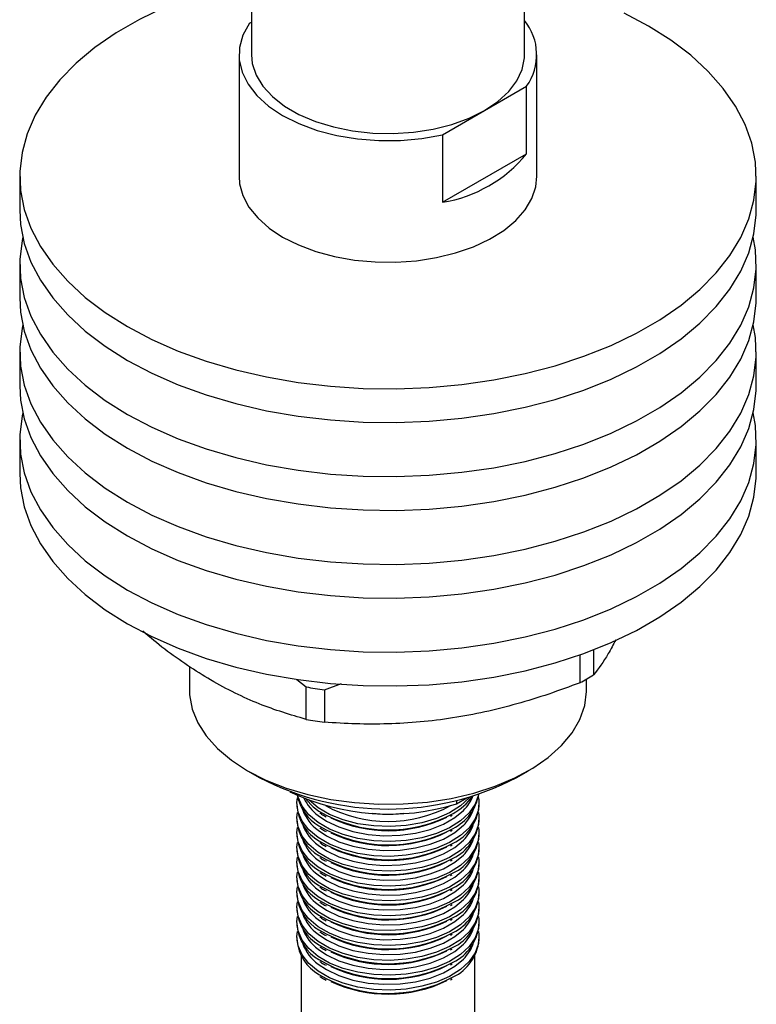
# Model space of a CAD drawing. Header units: millimetres. Extents: x 0 to 420, y 0 to 297.
# Tile 5 of 7: x 314 to 359, y 132 to 191. Entities that reach past the tile are written whole.
import ezdxf

# ---------------------------------------------------------------- set-up
doc = ezdxf.new("R2010")
doc.units = ezdxf.units.MM

msp = doc.modelspace()

# ---------------------------------------------------------------- linework, layer by layer
at = {"color": 7, "linetype": 'Continuous', "lineweight": 25}
for p, q in [((328.361, 195.883), (328.361, 189.189)), ((344.861, 189.189), (344.861, 192.542)), ((328.234, 191.088), (328.361, 191.161)), ((327.611, 189.189), (327.611, 181.84)), ((345.611, 181.84), (345.611, 189.189)), ((342.445, 185.821), (344.988, 187.289)), ((344.988, 183.206), (344.988, 187.289)), ((339.901, 184.353), (342.445, 185.821)), ((339.901, 184.353), (339.901, 180.27)), ((339.901, 180.27), (344.988, 183.206)), ((314.361, 181.84), (314.361, 179.798)), ((358.861, 179.798), (358.861, 181.84)), ((314.361, 176.532), (314.361, 174.491)), ((358.861, 174.491), (358.861, 176.532)), ((314.361, 171.225), (314.361, 169.183)), ((358.861, 169.183), (358.861, 171.225)), ((314.361, 165.917), (314.361, 163.876)), ((358.861, 163.876), (358.861, 165.917)), ((349.029, 153.218), (349.029, 151.702)), ((348.221, 151.235), (348.221, 152.918)), ((324.611, 152.207), (324.611, 150.811)), ((331.107, 151.434), (331.661, 150.977)), ((332.766, 150.806), (333.8, 151.176)), ((348.611, 150.811), (348.611, 151.453)), ((331.661, 149.015), (331.661, 150.977)), ((332.766, 150.806), (332.766, 148.845)), ((328.124, 145.913), (328.832, 145.505)), ((344.39, 145.505), (345.098, 145.913)), ((340.741, 143.908), (341.364, 144.268)), ((340.741, 144.109), (340.741, 143.908)), ((331.111, 143.911), (331.111, 143.748)), ((342.111, 143.748), (342.111, 143.911)), ((331.111, 143.013), (331.111, 142.85)), ((332.774, 143.185), (332.869, 143.135)), ((340.382, 143.164), (340.482, 143.221)), ((342.111, 142.85), (342.111, 143.013)), ((332.774, 142.287), (332.869, 142.237)), ((340.382, 142.265), (340.482, 142.322)), ((331.111, 142.115), (331.111, 141.952)), ((342.111, 141.952), (342.111, 142.115)), ((331.111, 141.217), (331.111, 141.053)), ((332.774, 141.388), (332.869, 141.338)), ((340.382, 141.367), (340.482, 141.424)), ((342.111, 141.053), (342.111, 141.217)), ((332.774, 140.49), (332.869, 140.44)), ((340.382, 140.469), (340.482, 140.526)), ((331.111, 140.319), (331.111, 140.155)), ((342.111, 140.155), (342.111, 140.319)), ((331.111, 139.42), (331.111, 139.257)), ((332.774, 139.592), (332.869, 139.542)), ((340.382, 139.571), (340.482, 139.628)), ((342.111, 139.257), (342.111, 139.42)), ((332.774, 138.694), (332.869, 138.644)), ((340.382, 138.673), (340.482, 138.73)), ((331.111, 138.522), (331.111, 138.359)), ((342.111, 138.359), (342.111, 138.522)), ((331.111, 137.624), (331.111, 137.461)), ((332.774, 137.796), (332.869, 137.746)), ((340.382, 137.774), (340.482, 137.831)), ((342.111, 137.461), (342.111, 137.624)), ((332.774, 136.897), (332.869, 136.847)), ((340.382, 136.876), (340.482, 136.933)), ((331.111, 136.726), (331.111, 136.562)), ((342.111, 136.562), (342.111, 136.726)), ((331.111, 135.828), (331.111, 135.664)), ((332.774, 135.999), (332.869, 135.949)), ((340.382, 135.978), (340.482, 136.035)), ((342.111, 135.664), (342.111, 135.828)), ((332.774, 135.101), (332.869, 135.051)), ((340.382, 135.08), (340.482, 135.137)), ((331.361, 134.718), (331.361, 130.52)), ((341.861, 130.52), (341.861, 134.718)), ((332.774, 134.203), (332.869, 134.153)), ((340.382, 134.182), (340.482, 134.239)), ((340.382, 133.283), (340.482, 133.34)), ((332.774, 133.305), (332.869, 133.255))]:
    msp.add_line(p, q, dxfattribs=at)
at = {"color": 7, "linetype": 'Continuous', "lineweight": 25, "flags": 128}
for points in [[(328.361, 193.769), (328.327, 193.761), (326.51, 193.284), (324.773, 192.716), (323.132, 192.059), (321.6, 191.321), (320.188, 190.506), (318.908, 189.621), (317.771, 188.673), (316.786, 187.671), (315.96, 186.622), (315.301, 185.534), (314.813, 184.416), (314.501, 183.278), (314.367, 182.128), (314.411, 180.976), (314.635, 179.83), (315.035, 178.701), (315.61, 177.597), (316.353, 176.528), (317.259, 175.501), (318.321, 174.525), (319.531, 173.608), (320.878, 172.757)], [(320.878, 172.757), (322.351, 171.98), (323.94, 171.281), (325.63, 170.668), (327.409, 170.145), (329.262, 169.716), (331.174, 169.384), (333.13, 169.153), (335.114, 169.024), (337.11, 168.998), (339.102, 169.076), (341.074, 169.256), (343.01, 169.538), (344.895, 169.918), (346.712, 170.395), (348.449, 170.964), (350.09, 171.62), (351.622, 172.359), (353.034, 173.174), (354.314, 174.058), (355.451, 175.006), (356.436, 176.008), (357.262, 177.058), (357.921, 178.146), (358.409, 179.263), (358.721, 180.402), (358.855, 181.551), (358.811, 182.704), (358.587, 183.849), (358.187, 184.978), (357.612, 186.082), (356.869, 187.152), (355.963, 188.179), (354.901, 189.154), (353.691, 190.071), (352.344, 190.922), (350.87, 191.7)], [(328.234, 191.088), (327.847, 190.369), (327.643, 189.626), (327.627, 188.874), (327.8, 188.128), (328.158, 187.404), (328.693, 186.718), (329.394, 186.084), (330.247, 185.515), (331.233, 185.023), (332.332, 184.618), (333.52, 184.309), (334.774, 184.102), (336.066, 184.002), (337.369, 184.011), (338.657, 184.129), (339.901, 184.353)], [(328.361, 189.189), (328.413, 188.655), (328.642, 187.956), (329.049, 187.284), (329.625, 186.655), (330.358, 186.082), (331.23, 185.579), (332.222, 185.156), (333.312, 184.823), (334.476, 184.588), (335.687, 184.456), (336.919, 184.429), (338.145, 184.509), (339.336, 184.693), (340.466, 184.978), (341.51, 185.357), (342.445, 185.821)], [(342.445, 185.821), (343.249, 186.36), (343.905, 186.963), (344.398, 187.616), (344.717, 188.303), (344.855, 189.01), (344.861, 189.189)], [(327.611, 181.84), (327.645, 181.387), (327.842, 180.671), (328.209, 179.978), (328.739, 179.321), (329.423, 178.713), (330.247, 178.166)], [(330.247, 178.166), (331.195, 177.69), (332.248, 177.295), (333.386, 176.989), (334.586, 176.777), (335.827, 176.664), (337.082, 176.651), (338.328, 176.74), (339.541, 176.927), (340.697, 177.21), (341.773, 177.584), (342.749, 178.04), (343.605, 178.57), (344.325, 179.164), (344.896, 179.81), (345.304, 180.495), (345.544, 181.206), (345.611, 181.84)], [(314.361, 179.798), (314.411, 178.934), (314.635, 177.789), (315.035, 176.66), (315.61, 175.556), (316.353, 174.486), (317.259, 173.459), (318.321, 172.483), (319.531, 171.566), (320.878, 170.716)], [(320.878, 170.716), (322.351, 169.938), (323.94, 169.24), (325.63, 168.627), (327.409, 168.104), (329.262, 167.674), (331.174, 167.343), (333.13, 167.112), (335.114, 166.983), (337.11, 166.957), (339.102, 167.034), (341.074, 167.215), (343.01, 167.496), (344.895, 167.877), (346.712, 168.354), (348.449, 168.922), (350.09, 169.579), (351.622, 170.317), (353.034, 171.132), (354.314, 172.017), (355.451, 172.965), (356.436, 173.967), (357.262, 175.016), (357.921, 176.104), (358.409, 177.222), (358.721, 178.36), (358.855, 179.51), (358.861, 179.798)], [(314.542, 178.165), (314.501, 177.97), (314.367, 176.82), (314.411, 175.668), (314.635, 174.523), (315.035, 173.394), (315.61, 172.29), (316.353, 171.22), (317.259, 170.193), (318.321, 169.217), (319.531, 168.3), (320.878, 167.45)], [(320.878, 167.45), (322.351, 166.672), (323.94, 165.974), (325.63, 165.361), (327.409, 164.837), (329.262, 164.408), (331.174, 164.077), (333.13, 163.846), (335.114, 163.717), (337.11, 163.691), (339.102, 163.768), (341.074, 163.949), (343.01, 164.23), (344.895, 164.611), (346.712, 165.087), (348.449, 165.656), (350.09, 166.313), (351.622, 167.051), (353.034, 167.866), (354.314, 168.751), (355.451, 169.698), (356.436, 170.701), (357.262, 171.75), (357.921, 172.838), (358.409, 173.956), (358.721, 175.094), (358.855, 176.244), (358.811, 177.396), (358.68, 178.165)], [(314.361, 174.491), (314.411, 173.627), (314.635, 172.481), (315.035, 171.352), (315.61, 170.248), (316.353, 169.179), (317.259, 168.152), (318.321, 167.176), (319.531, 166.259), (320.878, 165.408)], [(320.878, 165.408), (322.351, 164.631), (323.94, 163.932), (325.63, 163.319), (327.409, 162.796), (329.262, 162.367), (331.174, 162.035), (333.13, 161.804), (335.114, 161.675), (337.11, 161.649), (339.102, 161.727), (341.074, 161.907), (343.01, 162.189), (344.895, 162.569), (346.712, 163.046), (348.449, 163.615), (350.09, 164.271), (351.622, 165.01), (353.034, 165.825), (354.314, 166.71), (355.451, 167.657), (356.436, 168.659), (357.262, 169.709), (357.921, 170.797), (358.409, 171.914), (358.721, 173.053), (358.855, 174.203), (358.861, 174.491)], [(314.542, 172.858), (314.501, 172.663), (314.367, 171.513), (314.411, 170.361), (314.635, 169.215), (315.035, 168.086), (315.61, 166.982), (316.353, 165.913), (317.259, 164.886), (318.321, 163.91), (319.531, 162.993), (320.878, 162.142)], [(320.878, 162.142), (322.351, 161.364), (323.94, 160.666), (325.63, 160.053), (327.409, 159.53), (329.262, 159.101), (331.174, 158.769), (333.13, 158.538), (335.114, 158.409), (337.11, 158.383), (339.102, 158.461), (341.074, 158.641), (343.01, 158.923), (344.895, 159.303), (346.712, 159.78), (348.449, 160.349), (350.09, 161.005), (351.622, 161.744), (353.034, 162.559), (354.314, 163.443), (355.451, 164.391), (356.436, 165.393), (357.262, 166.443), (357.921, 167.531), (358.409, 168.648), (358.721, 169.786), (358.855, 170.936), (358.811, 172.089), (358.68, 172.858)], [(314.361, 169.183), (314.411, 168.319), (314.635, 167.174), (315.035, 166.045), (315.61, 164.941), (316.353, 163.871), (317.259, 162.844), (318.321, 161.868), (319.531, 160.951), (320.878, 160.101)], [(320.878, 160.101), (322.351, 159.323), (323.94, 158.625), (325.63, 158.012), (327.409, 157.489), (329.262, 157.059), (331.174, 156.728), (333.13, 156.497), (335.114, 156.368), (337.11, 156.342), (339.102, 156.419), (341.074, 156.6), (343.01, 156.881), (344.895, 157.262), (346.712, 157.739), (348.449, 158.307), (350.09, 158.964), (351.622, 159.702), (353.034, 160.517), (354.314, 161.402), (355.451, 162.35), (356.436, 163.352), (357.262, 164.401), (357.921, 165.489), (358.409, 166.607), (358.721, 167.745), (358.855, 168.895), (358.861, 169.183)], [(314.542, 167.55), (314.501, 167.355), (314.367, 166.205), (314.411, 165.053), (314.635, 163.908), (315.035, 162.779), (315.61, 161.675), (316.353, 160.605), (317.259, 159.578), (318.321, 158.602), (319.531, 157.685), (320.878, 156.835)], [(320.878, 156.835), (322.351, 156.057), (323.94, 155.359), (325.63, 154.746), (327.409, 154.222), (329.262, 153.793), (331.174, 153.462), (333.13, 153.231), (335.114, 153.102), (337.11, 153.076), (339.102, 153.153), (341.074, 153.334), (343.01, 153.615), (344.895, 153.996), (346.712, 154.472), (348.449, 155.041), (350.09, 155.698), (351.622, 156.436), (353.034, 157.251), (354.314, 158.136), (355.451, 159.083), (356.436, 160.086), (357.262, 161.135), (357.921, 162.223), (358.409, 163.341), (358.721, 164.479), (358.855, 165.629), (358.811, 166.781), (358.68, 167.55)], [(314.361, 163.876), (314.411, 163.012), (314.635, 161.866), (315.035, 160.737), (315.61, 159.633), (316.353, 158.564), (317.259, 157.537), (318.321, 156.561), (319.531, 155.644), (320.878, 154.793)], [(320.878, 154.793), (322.351, 154.016), (323.94, 153.317), (325.63, 152.704), (327.409, 152.181), (329.262, 151.752), (331.174, 151.42), (333.13, 151.189), (335.114, 151.06), (337.11, 151.034), (339.102, 151.112), (341.074, 151.292), (343.01, 151.574), (344.895, 151.954), (346.712, 152.431), (348.449, 153), (350.09, 153.656), (351.622, 154.395), (353.034, 155.21), (354.314, 156.095), (355.451, 157.042), (356.436, 158.044), (357.262, 159.094), (357.921, 160.182), (358.409, 161.299), (358.721, 162.438), (358.855, 163.588), (358.861, 163.876)], [(324.611, 150.811), (324.624, 150.491), (324.783, 149.643), (325.121, 148.813), (325.633, 148.013), (326.312, 147.255), (327.147, 146.552), (328.126, 145.913)], [(328.126, 145.913), (329.233, 145.348), (330.452, 144.866), (331.764, 144.474), (333.15, 144.178), (334.588, 143.983), (336.057, 143.891), (337.534, 143.904), (338.997, 144.022), (340.424, 144.243), (341.794, 144.563), (343.085, 144.978), (344.277, 145.482), (345.354, 146.066), (346.297, 146.722), (347.094, 147.44), (347.733, 148.209), (348.202, 149.018), (348.496, 149.854), (348.61, 150.704), (348.611, 150.811)], [(342.074, 144.279), (342.099, 144.125), (342.076, 143.556), (341.879, 142.998), (341.512, 142.47), (340.987, 141.988), (340.322, 141.568), (339.537, 141.223), (338.659, 140.964), (337.714, 140.801), (336.734, 140.737), (335.751, 140.775), (334.794, 140.914), (333.897, 141.15), (333.086, 141.474), (332.389, 141.876), (331.827, 142.344), (331.42, 142.863), (331.179, 143.415), (331.112, 143.983), (331.148, 144.279)], [(342.082, 144.486), (342.076, 144.454), (341.879, 143.896), (341.512, 143.368), (340.987, 142.886), (340.322, 142.466), (339.537, 142.121), (338.659, 141.863), (337.714, 141.699), (336.734, 141.635), (335.751, 141.674), (334.794, 141.813), (333.897, 142.048), (333.086, 142.372), (332.389, 142.775), (331.827, 143.243), (331.42, 143.761), (331.179, 144.313), (331.154, 144.413)], [(331.638, 144.188), (332.09, 143.736), (332.44, 143.475)], [(341.561, 144.324), (341.512, 144.266), (340.987, 143.784), (340.322, 143.364), (339.537, 143.019), (338.659, 142.761), (337.714, 142.597), (336.734, 142.533), (335.751, 142.572), (334.794, 142.711), (333.897, 142.946), (333.086, 143.27), (332.389, 143.673), (331.841, 144.127)], [(332.391, 143.21), (332.899, 142.871), (333.644, 142.513), (334.49, 142.241), (335.409, 142.063), (336.369, 141.986), (337.336, 142.012), (338.279, 142.14), (339.166, 142.366), (339.965, 142.682), (340.65, 143.077), (341.17, 143.51)], [(342.074, 143.381), (342.099, 143.227), (342.076, 142.658), (341.879, 142.1), (341.512, 141.572), (340.987, 141.09), (340.322, 140.67), (339.537, 140.325), (338.659, 140.066), (337.714, 139.903), (336.734, 139.839), (335.751, 139.877), (334.794, 140.016), (333.897, 140.252), (333.086, 140.576), (332.389, 140.978), (331.827, 141.446), (331.42, 141.964), (331.179, 142.516), (331.112, 143.084), (331.148, 143.381)], [(342.074, 142.482), (342.099, 142.329), (342.076, 141.759), (341.879, 141.202), (341.512, 140.673), (340.987, 140.192), (340.322, 139.771), (339.537, 139.427), (338.659, 139.168), (337.714, 139.004), (336.734, 138.941), (335.751, 138.979), (334.794, 139.118), (333.897, 139.353), (333.086, 139.678), (332.389, 140.08), (331.827, 140.548), (331.42, 141.066), (331.179, 141.618), (331.112, 142.186), (331.148, 142.482)], [(332.391, 142.312), (332.899, 141.972), (333.644, 141.615), (334.49, 141.343), (335.409, 141.165), (336.369, 141.088), (337.336, 141.114), (338.279, 141.242), (339.166, 141.468), (339.965, 141.784), (340.65, 142.179), (341.17, 142.612)], [(332.391, 141.414), (332.899, 141.074), (333.644, 140.717), (334.49, 140.445), (335.409, 140.267), (336.369, 140.19), (337.336, 140.216), (338.279, 140.344), (339.166, 140.57), (339.965, 140.886), (340.65, 141.281), (341.17, 141.714)], [(342.074, 141.584), (342.099, 141.43), (342.076, 140.861), (341.879, 140.304), (341.512, 139.775), (340.987, 139.293), (340.322, 138.873), (339.537, 138.528), (338.659, 138.27), (337.714, 138.106), (336.734, 138.042), (335.751, 138.081), (334.794, 138.22), (333.897, 138.455), (333.086, 138.779), (332.389, 139.182), (331.827, 139.65), (331.42, 140.168), (331.179, 140.72), (331.112, 141.288), (331.148, 141.584)], [(342.074, 140.686), (342.099, 140.532), (342.076, 139.963), (341.879, 139.405), (341.512, 138.877), (340.987, 138.395), (340.322, 137.975), (339.537, 137.63), (338.659, 137.372), (337.714, 137.208), (336.734, 137.144), (335.751, 137.183), (334.794, 137.322), (333.897, 137.557), (333.086, 137.881), (332.389, 138.284), (331.827, 138.752), (331.42, 139.27), (331.179, 139.822), (331.112, 140.39), (331.148, 140.686)], [(332.391, 140.516), (332.899, 140.176), (333.644, 139.819), (334.49, 139.547), (335.409, 139.369), (336.369, 139.292), (337.336, 139.317), (338.279, 139.445), (339.166, 139.671), (339.965, 139.987), (340.65, 140.383), (341.17, 140.816)], [(332.391, 139.618), (332.899, 139.278), (333.644, 138.921), (334.49, 138.648), (335.409, 138.471), (336.369, 138.393), (337.336, 138.419), (338.279, 138.547), (339.166, 138.773), (339.965, 139.089), (340.65, 139.485), (341.17, 139.918)], [(342.074, 139.788), (342.099, 139.634), (342.076, 139.065), (341.879, 138.507), (341.512, 137.979), (340.987, 137.497), (340.322, 137.077), (339.537, 136.732), (338.659, 136.474), (337.714, 136.31), (336.734, 136.246), (335.751, 136.284), (334.794, 136.423), (333.897, 136.659), (333.086, 136.983), (332.389, 137.386), (331.827, 137.853), (331.42, 138.372), (331.179, 138.924), (331.112, 139.492), (331.148, 139.788)], [(342.074, 138.89), (342.099, 138.736), (342.076, 138.167), (341.879, 137.609), (341.512, 137.081), (340.987, 136.599), (340.322, 136.179), (339.537, 135.834), (338.659, 135.575), (337.714, 135.412), (336.734, 135.348), (335.751, 135.386), (334.794, 135.525), (333.897, 135.761), (333.086, 136.085), (332.389, 136.487), (331.827, 136.955), (331.42, 137.473), (331.179, 138.025), (331.112, 138.593), (331.148, 138.89)], [(332.391, 138.719), (332.899, 138.38), (333.644, 138.022), (334.49, 137.75), (335.409, 137.572), (336.369, 137.495), (337.336, 137.521), (338.279, 137.649), (339.166, 137.875), (339.965, 138.191), (340.65, 138.586), (341.17, 139.019)], [(332.391, 137.821), (332.899, 137.481), (333.644, 137.124), (334.49, 136.852), (335.409, 136.674), (336.369, 136.597), (337.336, 136.623), (338.279, 136.751), (339.166, 136.977), (339.965, 137.293), (340.65, 137.688), (341.17, 138.121)], [(342.074, 137.991), (342.099, 137.838), (342.076, 137.268), (341.879, 136.711), (341.512, 136.183), (340.987, 135.701), (340.322, 135.28), (339.537, 134.936), (338.659, 134.677), (337.714, 134.513), (336.734, 134.45), (335.751, 134.488), (334.794, 134.627), (333.897, 134.862), (333.086, 135.187), (332.389, 135.589), (331.827, 136.057), (331.42, 136.575), (331.179, 137.127), (331.112, 137.695), (331.148, 137.991)], [(342.074, 137.093), (342.099, 136.939), (342.076, 136.37), (341.879, 135.813), (341.512, 135.284), (340.987, 134.802), (340.322, 134.382), (339.537, 134.037), (338.659, 133.779), (337.714, 133.615), (336.734, 133.551), (335.751, 133.59), (334.794, 133.729), (333.897, 133.964), (333.086, 134.288), (332.389, 134.691), (331.827, 135.159), (331.42, 135.677), (331.179, 136.229), (331.112, 136.797), (331.148, 137.093)], [(332.391, 136.923), (332.899, 136.583), (333.644, 136.226), (334.49, 135.954), (335.409, 135.776), (336.369, 135.699), (337.336, 135.725), (338.279, 135.853), (339.166, 136.079), (339.965, 136.395), (340.65, 136.79), (341.17, 137.223)], [(332.391, 136.025), (332.899, 135.685), (333.644, 135.328), (334.49, 135.056), (335.409, 134.878), (336.369, 134.801), (337.336, 134.826), (338.279, 134.954), (339.166, 135.18), (339.965, 135.496), (340.65, 135.892), (341.17, 136.325)], [(342.074, 136.195), (342.099, 136.041), (342.076, 135.472), (341.879, 134.914), (341.512, 134.386), (340.987, 133.904), (340.322, 133.484), (339.537, 133.139), (338.659, 132.881), (337.714, 132.717), (336.734, 132.653), (335.751, 132.692), (334.794, 132.831), (333.897, 133.066), (333.086, 133.39), (332.389, 133.793), (331.827, 134.261), (331.42, 134.779), (331.179, 135.331), (331.112, 135.899), (331.148, 136.195)], [(332.391, 135.127), (332.899, 134.787), (333.644, 134.43), (334.49, 134.157), (335.409, 133.98), (336.369, 133.902), (337.336, 133.928), (338.279, 134.056), (339.166, 134.282), (339.965, 134.598), (340.65, 134.994), (341.17, 135.427)], [(332.391, 134.228), (332.899, 133.889), (333.644, 133.531), (334.49, 133.259), (335.409, 133.081), (336.369, 133.004), (337.336, 133.03), (338.279, 133.158), (339.166, 133.384), (339.965, 133.7), (340.65, 134.096), (341.17, 134.528)]]:
    msp.add_lwpolyline(points, dxfattribs=at)
at = {"color": 7, "linetype": 'Continuous', "lineweight": 25}
for centre, radius, start, end in [((342.29, 189.193), 3.302, 324.79532, 38.86394), ((338.556, 188.475), 8.314, 279.31311, 320.68151), ((340.616, 165.342), 16.026, 298.32797, 301.66665), ((336.415, 178.054), 27.491, 260.0421, 262.37182), ((336.415, 176.093), 27.491, 260.0421, 262.37182), ((336.611, 160.414), 16.817, 242.44987, 297.55551), ((336.653, 157.103), 13.814, 244.41504, 287.21638), ((333.851, 144.973), 2.782, 191.33569, 239.50642), ((339.263, 145.017), 2.889, 296.40873, 349.55275), ((338.759, 146.52), 3.66, 299.26471, 324.04546), ((333.741, 143.975), 2.64, 184.94216, 240.47045), ((336.611, 150.747), 7.902, 241.48984, 298.51016), ((339.354, 144.032), 2.772, 295.52976, 354.11323), ((333.741, 143.077), 2.64, 184.94216, 240.47045), ((336.606, 150.41), 8.121, 244.85498, 296.06605), ((336.611, 152.316), 9.026, 263.86005, 276.13995), ((339.354, 143.134), 2.772, 295.52976, 354.11323), ((333.741, 142.179), 2.64, 184.94216, 240.47045), ((336.606, 149.512), 8.121, 244.85498, 296.06605), ((339.354, 142.236), 2.772, 295.52976, 354.11323), ((333.741, 141.281), 2.64, 184.94216, 240.47045), ((336.606, 148.614), 8.121, 244.85498, 296.06605), ((339.354, 141.338), 2.772, 295.52976, 354.11323), ((333.741, 140.383), 2.64, 184.94216, 240.47045), ((336.606, 147.716), 8.121, 244.85498, 296.06605), ((339.354, 140.44), 2.772, 295.52976, 354.11323), ((336.606, 146.818), 8.121, 244.85498, 296.06605), ((333.741, 139.484), 2.64, 184.94216, 240.47045), ((339.354, 139.541), 2.772, 295.52976, 354.11323), ((333.741, 138.586), 2.64, 184.94216, 240.47045), ((336.606, 145.919), 8.121, 244.85498, 296.06605), ((339.354, 138.643), 2.772, 295.52976, 354.11323), ((336.606, 145.021), 8.121, 244.85498, 296.06605), ((333.741, 137.688), 2.64, 184.94216, 240.47045), ((339.354, 137.745), 2.772, 295.52976, 354.11323), ((333.741, 136.79), 2.64, 184.94216, 240.47045), ((336.606, 144.123), 8.121, 244.85498, 296.06605), ((339.354, 136.847), 2.772, 295.52976, 354.11323), ((336.606, 143.225), 8.121, 244.85498, 296.06605), ((333.741, 135.892), 2.64, 184.94216, 240.47045), ((339.354, 135.949), 2.772, 295.52976, 354.11323), ((336.606, 142.327), 8.121, 244.85498, 296.06605), ((336.606, 141.428), 8.121, 244.85498, 296.06605), ((336.606, 140.53), 8.121, 244.85498, 296.06605)]:
    msp.add_arc(centre, radius, start, end, dxfattribs=at)
at = {"color": 8, "linetype": 'Continuous', "lineweight": 25}
for centre, radius, start, end in [((334.152, 145.545), 2.924, 206.3167, 232.97783), ((339.383, 145.318), 2.542, 314.67173, 338.30582), ((333.98, 144.492), 2.698, 200.73471, 233.91127), ((336.624, 150.549), 8.219, 239.39892, 298.52015), ((339.401, 144.403), 2.517, 314.63275, 339.87138), ((333.98, 143.594), 2.698, 200.73471, 233.91127), ((336.624, 149.651), 8.219, 239.39892, 298.52015), ((339.401, 143.505), 2.517, 314.63275, 339.87138), ((333.98, 142.696), 2.698, 200.73471, 233.91127), ((336.624, 148.753), 8.219, 239.39892, 298.52015), ((339.401, 142.607), 2.517, 314.63275, 339.87138), ((333.98, 141.798), 2.698, 200.73471, 233.91127), ((336.624, 147.855), 8.219, 239.39892, 298.52015), ((339.401, 141.709), 2.517, 314.63275, 339.87138), ((333.98, 140.899), 2.698, 200.73471, 233.91127), ((336.624, 146.957), 8.219, 239.39892, 298.52015), ((339.401, 140.81), 2.517, 314.63275, 339.87138), ((333.98, 140.001), 2.698, 200.73471, 233.91127), ((336.624, 146.058), 8.219, 239.39892, 298.52015), ((339.401, 139.912), 2.517, 314.63275, 339.87138), ((333.98, 139.103), 2.698, 200.73471, 233.91127), ((336.624, 145.16), 8.219, 239.39892, 298.52015), ((339.401, 139.014), 2.517, 314.63275, 339.87138), ((333.98, 138.205), 2.698, 200.73471, 233.91127), ((336.624, 144.262), 8.219, 239.39892, 298.52015), ((339.401, 138.116), 2.517, 314.63275, 339.87138), ((333.98, 137.307), 2.698, 200.73471, 233.91127), ((336.624, 143.364), 8.219, 239.39892, 298.52015), ((339.401, 137.218), 2.517, 314.63275, 339.87138), ((333.98, 136.408), 2.698, 200.73471, 233.91127), ((336.624, 142.466), 8.219, 239.39892, 298.52015), ((339.401, 136.32), 2.517, 314.63275, 339.87138), ((336.624, 141.567), 8.219, 239.39892, 298.52015), ((336.624, 140.669), 8.219, 239.39892, 298.52015)]:
    msp.add_arc(centre, radius, start, end, dxfattribs=at)
at = {"color": 7, "linetype": 'Continuous', "lineweight": 25}
for points, knots in [([(331.661, 149.015), (330.723, 149.294), (329.308, 149.713), (327.371, 150.587), (325.925, 151.361), (324.505, 152.259), (323.132, 153.216), (322.241, 153.974), (321.803, 154.346)], [0, 0, 0, 0, 0.290093, 0.437329, 0.585421, 0.72475, 0.864829, 1, 1, 1, 1]), ([(350.375, 153.824), (350.221, 153.536), (349.766, 152.682), (349.323, 152.093), (349.029, 151.702)], [0, 0, 0, 0, 0.337109, 1, 1, 1, 1]), ([(348.221, 151.235), (346.956, 150.749), (345.684, 150.316), (343.117, 149.592), (341.823, 149.304), (339.863, 148.999), (339.204, 148.919), (337.897, 148.801), (337.248, 148.764), (335.31, 148.709), (334.033, 148.75), (332.766, 148.845)], [0, 0, 0, 0, 0.25, 0.25, 0.5, 0.5, 0.625, 0.625, 0.75, 0.75, 1, 1, 1, 1]), ([(332.496, 143.363), (332.514, 143.349), (332.596, 143.284), (332.696, 143.228), (332.774, 143.185)], [0, 0, 0, 0, 0.216407, 1, 1, 1, 1]), ([(332.496, 142.465), (332.514, 142.451), (332.596, 142.386), (332.696, 142.33), (332.774, 142.287)], [0, 0, 0, 0, 0.216407, 1, 1, 1, 1]), ([(332.496, 141.567), (332.514, 141.553), (332.596, 141.488), (332.696, 141.432), (332.774, 141.388)], [0, 0, 0, 0, 0.216407, 1, 1, 1, 1]), ([(332.496, 140.669), (332.514, 140.655), (332.596, 140.589), (332.696, 140.534), (332.774, 140.49)], [0, 0, 0, 0, 0.216407, 1, 1, 1, 1]), ([(332.496, 139.771), (332.514, 139.756), (332.596, 139.691), (332.696, 139.636), (332.774, 139.592)], [0, 0, 0, 0, 0.216407, 1, 1, 1, 1]), ([(332.496, 138.872), (332.514, 138.858), (332.596, 138.793), (332.696, 138.737), (332.774, 138.694)], [0, 0, 0, 0, 0.216407, 1, 1, 1, 1]), ([(332.496, 137.974), (332.514, 137.96), (332.596, 137.895), (332.696, 137.839), (332.774, 137.796)], [0, 0, 0, 0, 0.216407, 1, 1, 1, 1]), ([(332.496, 137.076), (332.514, 137.062), (332.596, 136.997), (332.696, 136.941), (332.774, 136.897)], [0, 0, 0, 0, 0.216407, 1, 1, 1, 1]), ([(332.496, 136.178), (332.514, 136.164), (332.596, 136.098), (332.696, 136.043), (332.774, 135.999)], [0, 0, 0, 0, 0.216407, 1, 1, 1, 1]), ([(332.496, 135.28), (332.514, 135.265), (332.596, 135.2), (332.696, 135.145), (332.774, 135.101)], [0, 0, 0, 0, 0.216407, 1, 1, 1, 1]), ([(332.496, 134.381), (332.514, 134.367), (332.596, 134.302), (332.696, 134.246), (332.774, 134.203)], [0, 0, 0, 0, 0.216407, 1, 1, 1, 1]), ([(332.496, 133.483), (332.514, 133.469), (332.596, 133.404), (332.696, 133.348), (332.774, 133.305)], [0, 0, 0, 0, 0.216407, 1, 1, 1, 1])]:
    msp.add_open_spline(points, degree=3, knots=knots, dxfattribs=at)

doc.saveas('drawing.dxf')
